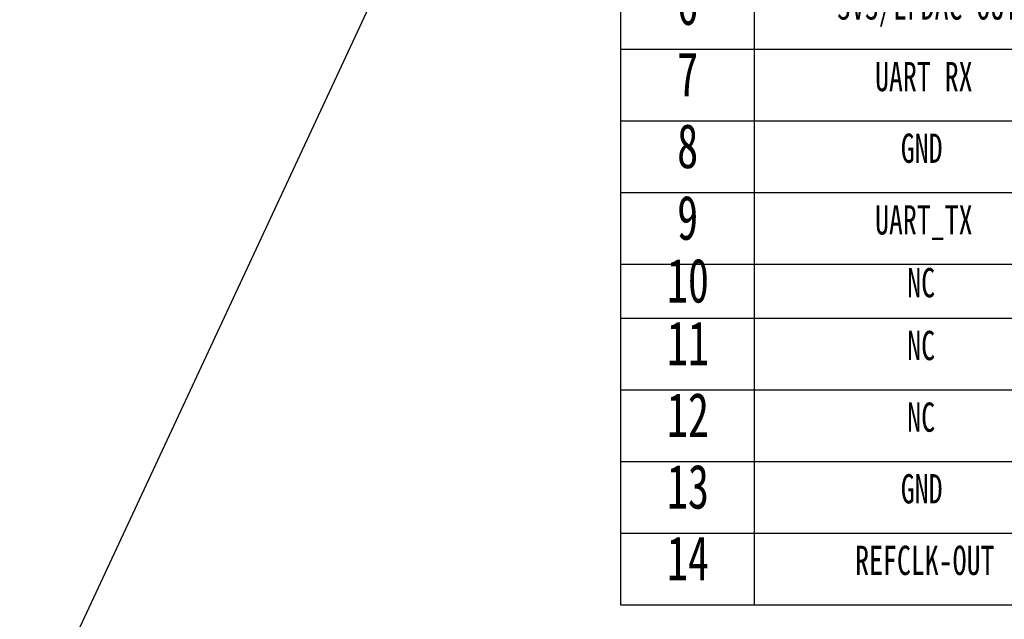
# Model space of a CAD drawing. Header units: millimetres. Extents: x 0 to 841, y 0 to 594.
# Tile 11 of 24: x 257 to 375, y 379 to 451. Entities that reach past the tile are written whole.
import ezdxf

# ---------------------------------------------------------------- set-up
doc = ezdxf.new("R2010")
doc.units = ezdxf.units.MM
doc.layers.add('10', color=7, linetype='Continuous')
doc.layers.add('Default', color=7, linetype='Continuous')
doc.styles.add('SEACAD_Arial', font='arial.ttf', dxfattribs={"width": 0.7})

# ---------------------------------------------------------------- blocks, each defined once
blk = doc.blocks.new('SE')
at = {"layer": 'Default', "color": 7, "linetype": 'Continuous'}
blk.add_line((0, 0), (71.9, 154.18), dxfattribs=at)
blk = doc.blocks.new('SW_TABLEANNOTATION_0')
at = {"layer": '10', "color": 7, "linetype": 'Continuous'}
for p, q in [((0, 136.04), (0, 0)), ((15.99, 126.93), (15.99, 0)), ((0, 66.43), (173.68, 66.43)), ((0, 57.86), (173.68, 57.86)), ((0, 49.29), (173.68, 49.29)), ((0, 40.73), (173.68, 40.73)), ((0, 34.27), (173.68, 34.27)), ((0, 25.7), (173.68, 25.7)), ((0, 17.13), (173.68, 17.13)), ((0, 8.57), (173.68, 8.57)), ((0, 0), (173.68, 0))]:
    blk.add_line(p, q, dxfattribs=at)
at = {"layer": '10', "attachment_point": 1, "style": 'SEACAD_Arial'}
for s, insert, char_height, width in [('{\\f黑体|b0||i0||c0|p34;\\C7;\\H5.291666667;\\W0.7;6}', (6.76, 74.64), 5.2917, 4.8997), ('{\\f黑体|b0||i0||c0|p34;\\C7;\\H3.5;\\W0.7;3V3/LFDAC OUT}', (25.9, 73.48), 3.5, 43.4), ('{\\f黑体|b0||i0||c0|p34;\\C7;\\H5.291666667;\\W0.7;7}', (6.76, 66.08), 5.2917, 4.8997), ('{\\f黑体|b0||i0||c0|p34;\\C7;\\H3.5;\\W0.7;UART RX}', (30.44, 64.92), 3.5, 23.8), ('{\\f黑体|b0||i0||c0|p34;\\C7;\\H5.291666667;\\W0.7;8}', (6.76, 57.51), 5.2917, 4.8997), ('{\\f黑体|b0||i0||c0|p34;\\C7;\\H3.5;\\W0.7;GND}', (33.52, 56.35), 3.5, 9.8), ('{\\f黑体|b0||i0||c0|p34;\\C7;\\H5.291666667;\\W0.7;9}', (6.76, 48.94), 5.2917, 4.8997), ('{\\f黑体|b0||i0||c0|p34;\\C7;\\H3.5;\\W0.7;UART_TX}', (30.44, 47.78), 3.5, 24.15), ('{\\f黑体|b0||i0||c0|p34;\\C7;\\H5.291666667;\\W0.7;10}', (5.53, 41.43), 5.2917, 7.62), ('{\\f黑体|b0||i0||c0|p34;\\C7;\\H3.5;\\W0.7;NC}', (34.29, 40.27), 3.5, 6.4815), ('{\\f黑体|b0||i0||c0|p34;\\C7;\\H5.291666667;\\W0.7;11}', (5.53, 33.92), 5.2917, 7.62), ('{\\f黑体|b0||i0||c0|p34;\\C7;\\H3.5;\\W0.7;NC}', (34.29, 32.76), 3.5, 6.4815), ('{\\f黑体|b0||i0||c0|p34;\\C7;\\H5.291666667;\\W0.7;12}', (5.53, 25.35), 5.2917, 8.1335), ('{\\f黑体|b0||i0||c0|p34;\\C7;\\H3.5;\\W0.7;NC}', (34.29, 24.19), 3.5, 6.4815), ('{\\f黑体|b0||i0||c0|p34;\\C7;\\H5.291666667;\\W0.7;13}', (5.53, 16.78), 5.2917, 8.1335), ('{\\f黑体|b0||i0||c0|p34;\\C7;\\H3.5;\\W0.7;GND}', (33.52, 15.62), 3.5, 9.8), ('{\\f黑体|b0||i0||c0|p34;\\C7;\\H5.291666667;\\W0.7;14}', (5.53, 8.22), 5.2917, 8.1335), ('{\\f黑体|b0||i0||c0|p34;\\C7;\\H3.5;\\W0.7;REFCLK-OUT}', (28.06, 7.06), 3.5, 32.4074)]:
    blk.add_mtext(s, dxfattribs=dict(at, insert=insert, char_height=char_height, width=width))

msp = doc.modelspace()

# ---------------------------------------------------------------- block references
at = {"layer": '10', "color": 7}
msp.add_blockref('SW_TABLEANNOTATION_0', (328.943, 380.608), dxfattribs=at)
at = {"layer": 'Default', "color": 7}
msp.add_blockref('SE', (257.043, 362.466), dxfattribs=at)

doc.saveas('drawing.dxf')
